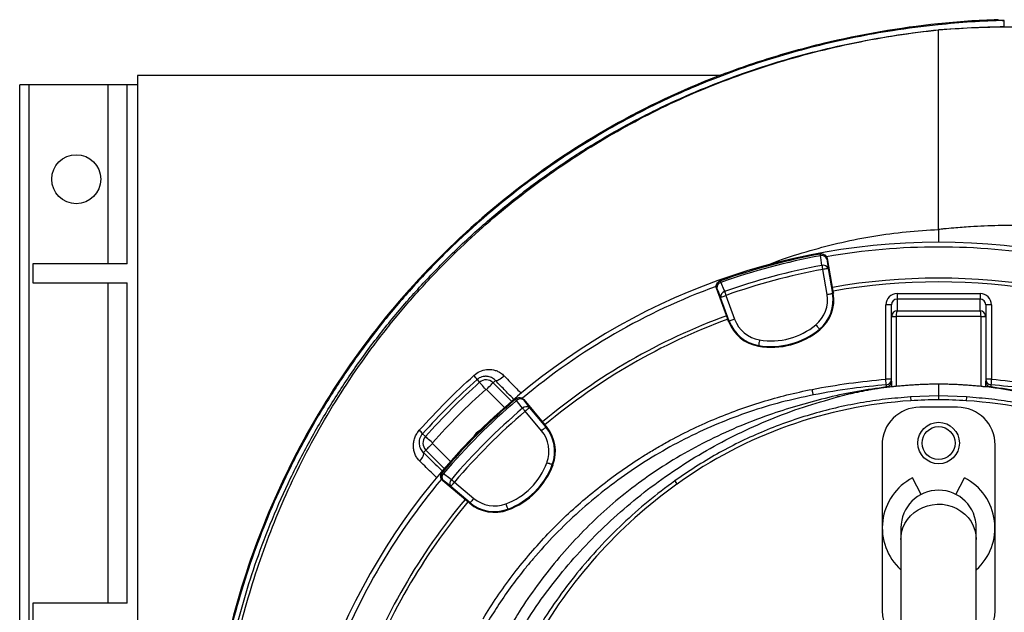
# Model space of a CAD drawing. Header units: millimetres. Extents: x 2494 to 4506, y 2243 to 4423.
# Tile 11 of 16: x 2494 to 3538, y 3794 to 4423. Entities that reach past the tile are written whole.
import ezdxf

# ---------------------------------------------------------------- set-up
doc = ezdxf.new("R2010")
doc.units = ezdxf.units.MM
doc.header["$LTSCALE"] = 2

msp = doc.modelspace()

# ---------------------------------------------------------------- linework, layer by layer
at = {"color": 7, "linetype": 'Continuous', "lineweight": 25}
for p, q in [((3538.3, 4415.4), (3538.3, 4421.8)), ((3468.6, 4411.9), (3468.6, 4412)), ((3468.6, 4200), (3468.6, 4411.9)), ((3538.3, 4415.4), (3540.4, 4415.2)), ((3236.9, 4363.4), (2618.6, 4363.4)), ((2618.6, 4363.4), (2618.6, 2623.4)), ((2493.6, 2633.4), (2493.6, 4353.4)), ((2503.6, 4353.4), (2493.6, 4353.4)), ((2503.6, 2633.4), (2503.6, 4353.4)), ((2587.6, 4353.4), (2503.6, 4353.4)), ((2607.6, 4353.4), (2587.6, 4353.4)), ((2607.6, 4163.4), (2607.6, 4353.4)), ((2618.6, 4353.4), (2607.6, 4353.4)), ((3343.5, 4174), (3343, 4173.9)), ((3350.5, 4169.1), (3350, 4169)), ((3350.5, 4169.1), (3356.5, 4134.7)), ((2507.6, 4163.4), (2507.6, 4143.4)), ((2607.6, 4163.4), (2507.6, 4163.4)), ((3351.5, 4158.6), (3356.1, 4132.2)), ((3350.2, 4131.1), (3345.6, 4157.6)), ((2507.6, 4143.4), (2607.6, 4143.4)), ((2607.6, 3803.4), (2607.6, 4143.4)), ((3233.4, 4137.8), (3233, 4137.6)), ((3244.9, 4104.7), (3233, 4137.6)), ((3237, 4145.5), (3236.6, 4145.3)), ((3246.5, 4102.8), (3237.3, 4128)), ((3243, 4130.1), (3252.2, 4104.9)), ((3357, 4132.3), (3356.1, 4132.2)), ((3356.5, 4134.7), (3357, 4132.3)), ((3424.6, 4132.2), (3424.6, 4126.2)), ((3424.6, 4132.2), (3512.6, 4132.2)), ((3512.6, 4132.2), (3512.6, 4126.2)), ((3412.6, 4041.1), (3412.6, 4120.1)), ((3418.6, 4120.1), (3412.6, 4120.1)), ((3418.6, 4107.6), (3418.6, 4120.1)), ((3424.6, 4126.2), (3424.6, 4113.7)), ((3512.6, 4126.2), (3424.6, 4126.2)), ((3512.6, 4113.7), (3512.6, 4126.2)), ((3518.6, 4120.1), (3518.6, 4107.6)), ((3524.6, 4120.1), (3518.6, 4120.1)), ((3524.6, 4120.1), (3524.6, 4041.1)), ((3418.6, 4037), (3418.6, 4107.6)), ((3418.6, 4107.6), (3423.6, 4107.6)), ((3513.6, 4107.7), (3423.6, 4107.7)), ((3423.6, 4107.6), (3423.6, 4033.5)), ((3424.6, 4113.7), (3512.6, 4113.7)), ((3513.6, 4033.5), (3513.6, 4107.6)), ((3513.6, 4107.6), (3518.6, 4107.6)), ((3518.6, 4107.6), (3518.6, 4037)), ((3245.7, 4102.5), (3244.9, 4104.7)), ((3245.7, 4102.5), (3246.5, 4102.8)), ((3342.7, 4093.6), (3342.2, 4094.2)), ((3277.4, 4076.1), (3277.6, 4076.9)), ((2978.9, 4040.8), (2981.5, 4037.8)), ((2998.4, 4039.8), (2995.9, 4037.4)), ((3418.6, 4041.1), (3412.6, 4041.1)), ((3418.6, 4033.1), (3418.7, 4033.1)), ((3468.6, 4035.8), (3468.6, 4023.5)), ((3518.6, 4033.1), (3518.5, 4033.1)), ((3524.6, 4041.1), (3518.6, 4041.1)), ((3468.6, 4023.5), (3438.9, 4022.3)), ((3438.9, 4022.3), (3439.1, 4018.3)), ((3468.6, 4023.5), (3468.6, 4019.4)), ((3498.2, 4022.3), (3468.6, 4023.5)), ((3498.2, 4022.3), (3498, 4018.3)), ((3019.9, 4020.2), (3019.6, 4019.9)), ((3028.4, 4019.5), (3028.1, 4019.2)), ((3028.4, 4019.5), (3050.9, 3992.7)), ((3047.2, 3986.5), (3029.9, 4007.1)), ((3034.5, 4010.9), (3051.8, 3990.4)), ((3488.6, 4011.4), (3448.6, 4011.4)), ((3050.9, 3992.7), (3052.4, 3990.9)), ((2921, 3983.2), (2924.1, 3980.4)), ((3052.4, 3990.9), (3051.8, 3990.4)), ((3408.6, 3971.4), (3408.6, 3795.4)), ((3528.6, 3795.4), (3528.6, 3971.4)), ((2921.9, 3963.4), (2924.5, 3966)), ((3059.5, 3950.3), (3058.7, 3950.5)), ((2942, 3942.4), (2941.7, 3942)), ((2942.7, 3933.9), (2942.4, 3933.5)), ((2969.2, 3911), (2942.4, 3933.5)), ((2954.8, 3932), (2975.4, 3914.7)), ((3188.6, 3933.2), (3191, 3929.9)), ((3450.1, 3918.8), (3441, 3936.4)), ((3487, 3918.8), (3496.2, 3936.4)), ((2971.6, 3910.1), (2951, 3927.4)), ((2971, 3909.5), (2969.2, 3911)), ((2971, 3909.5), (2971.6, 3910.1)), ((3011.7, 3902.4), (3011.4, 3903.2)), ((3428.6, 3883.4), (3428.6, 3871)), ((3508.6, 3871), (3508.6, 3883.4)), ((3428.6, 3871), (3428.6, 3718.6)), ((3508.6, 3718.6), (3508.6, 3871)), ((2507.6, 3803.4), (2507.6, 3783.4)), ((2607.6, 3803.4), (2507.6, 3803.4))]:
    msp.add_line(p, q, dxfattribs=at)
at = {"color": 8, "linetype": 'Continuous', "lineweight": 25}
for p, q in [((2587.6, 4163.4), (2587.6, 4353.4)), ((3468.6, 4200), (3468.6, 4186.4)), ((2587.6, 3803.4), (2587.6, 4143.4)), ((2995.9, 4037.4), (3015.5, 4017.8)), ((3008, 4011.2), (2988.9, 4030.3)), ((2931.6, 3973), (2950.7, 3953.9)), ((2944.1, 3946.4), (2924.5, 3966))]:
    msp.add_line(p, q, dxfattribs=at)
at = {"color": 7, "linetype": 'Continuous', "lineweight": 25, "flags": 128}
for points in [[(3468, 4417.2), (3468, 4417.5), (3468, 4417.8), (3467.9, 4418.2)], [(3343, 4173.9), (3343, 4173.8), (3343, 4173.8), (3343.1, 4173.6), (3343.1, 4173.4), (3343.1, 4173.2), (3343.2, 4172.9), (3343.3, 4172.5), (3343.3, 4172.1)], [(3344.8, 4161.8), (3343.6, 4170.2), (3343.3, 4172.1)], [(3350, 4169), (3350.7, 4163.9), (3351.5, 4158.6)], [(3344.8, 4161.8), (3344.9, 4161.3), (3345, 4160.9), (3345, 4160.4), (3345.1, 4159.8), (3345.2, 4159.3), (3345.3, 4158.7), (3345.5, 4158.2), (3345.6, 4157.6)], [(3351.5, 4158.6), (3351.3, 4158.6), (3351, 4158.5), (3350.4, 4158.4), (3349.7, 4158.3), (3348.8, 4158.2), (3347.8, 4158), (3346.7, 4157.8), (3345.6, 4157.6)], [(3237.3, 4128), (3235.3, 4133), (3233.4, 4137.8)], [(3237, 4145.5), (3237, 4145.5), (3237.1, 4145.4), (3237.1, 4145.2), (3237.2, 4145.1), (3237.3, 4144.8), (3237.4, 4144.5), (3237.5, 4144.2), (3237.6, 4143.8)], [(3237.6, 4143.8), (3240.8, 4136), (3241.6, 4134.1)], [(3237.3, 4128), (3237.5, 4128.1), (3237.8, 4128.2), (3238.4, 4128.4), (3239.1, 4128.7), (3239.9, 4129), (3240.9, 4129.3), (3241.9, 4129.7), (3243, 4130.1)], [(3241.6, 4134.1), (3241.7, 4133.7), (3241.9, 4133.2), (3242, 4132.8), (3242.2, 4132.3), (3242.4, 4131.7), (3242.6, 4131.2), (3242.8, 4130.7), (3243, 4130.1)], [(3350.2, 4131.1), (3351.4, 4131.3), (3352.4, 4131.5), (3353.4, 4131.7), (3354.3, 4131.9), (3355.1, 4132), (3355.6, 4132.1), (3356, 4132.1), (3356.1, 4132.2)], [(3418.6, 4107.9), (3418.7, 4107.9), (3419, 4107.9), (3419.4, 4107.9), (3420, 4107.9), (3420.8, 4107.8), (3421.7, 4107.8), (3422.6, 4107.7), (3423.6, 4107.7)], [(3513.6, 4107.7), (3514.5, 4107.7), (3515.5, 4107.8), (3516.3, 4107.8), (3517.1, 4107.9), (3517.7, 4107.9), (3518.2, 4107.9), (3518.5, 4107.9), (3518.6, 4107.9)], [(3252.2, 4104.9), (3251.1, 4104.5), (3250.1, 4104.1), (3249.1, 4103.7), (3248.2, 4103.4), (3247.5, 4103.2), (3247, 4103), (3246.7, 4102.9), (3246.5, 4102.8)], [(3338.4, 4098.9), (3339.1, 4098), (3339.8, 4097.1), (3340.4, 4096.3), (3341, 4095.6), (3341.5, 4095.1), (3341.9, 4094.6), (3342.1, 4094.4), (3342.2, 4094.2)], [(3278.6, 4082.8), (3278.4, 4081.7), (3278.2, 4080.6), (3278, 4079.6), (3277.9, 4078.7), (3277.7, 4078), (3277.7, 4077.4), (3277.6, 4077.1), (3277.6, 4076.9)], [(3007.7, 4044.7), (3006.3, 4043.4), (3004.9, 4042.3), (3003.5, 4041.3), (3002.1, 4040.5), (3000.9, 4039.9), (2999.8, 4039.6), (2999, 4039.6), (2998.4, 4039.8)], [(2988.2, 4030.4), (2986.9, 4031.8), (2985.7, 4033.1), (2984.6, 4034.4), (2983.6, 4035.5), (2982.8, 4036.4), (2982.1, 4037.1), (2981.7, 4037.6), (2981.5, 4037.8)], [(2988.9, 4030.3), (2990.2, 4031.7), (2991.5, 4033), (2992.7, 4034.2), (2993.7, 4035.2), (2994.6, 4036.1), (2995.3, 4036.8), (2995.7, 4037.2), (2995.9, 4037.4)], [(3413, 4035.2), (3413, 4035.3), (3413, 4035.6), (3413, 4036.2), (3412.9, 4036.9), (3412.8, 4037.8), (3412.7, 4038.9), (3412.7, 4040), (3412.6, 4041.1)], [(3524.6, 4041.1), (3524.5, 4040), (3524.4, 4038.9), (3524.3, 4037.8), (3524.2, 4036.9), (3524.2, 4036.2), (3524.1, 4035.6), (3524.1, 4035.3), (3524.1, 4035.2)], [(3335.7, 4024.5), (3335.6, 4024.6), (3335.6, 4025), (3335.5, 4025.5), (3335.3, 4026.3), (3335.1, 4027.2), (3334.9, 4028.2), (3334.7, 4029.2), (3334.5, 4030.4)], [(3019.6, 4019.9), (3019.6, 4019.9), (3019.6, 4019.8), (3019.7, 4019.7), (3019.9, 4019.6), (3020, 4019.4), (3020.2, 4019.2), (3020.5, 4018.9), (3020.7, 4018.6)], [(3027.2, 4010.3), (3021.9, 4017), (3020.7, 4018.6)], [(3028.1, 4019.2), (3031.2, 4015.2), (3034.5, 4010.9)], [(3027.2, 4010.3), (3027.5, 4010), (3027.8, 4009.6), (3028.1, 4009.2), (3028.4, 4008.8), (3028.8, 4008.4), (3029.2, 4008), (3029.5, 4007.5), (3029.9, 4007.1)], [(3034.5, 4010.9), (3034.4, 4010.9), (3034.1, 4010.6), (3033.7, 4010.3), (3033.1, 4009.8), (3032.4, 4009.2), (3031.6, 4008.5), (3030.8, 4007.8), (3029.9, 4007.1)], [(3047.2, 3986.5), (3048.1, 3987.3), (3048.9, 3988), (3049.7, 3988.6), (3050.4, 3989.2), (3051, 3989.7), (3051.4, 3990), (3051.7, 3990.3), (3051.8, 3990.4)], [(2931.6, 3973.7), (2930.2, 3975), (2928.8, 3976.2), (2927.5, 3977.3), (2926.4, 3978.3), (2925.5, 3979.2), (2924.8, 3979.8), (2924.3, 3980.2), (2924.1, 3980.4)], [(2931.6, 3973), (2930.3, 3971.7), (2929, 3970.4), (2927.8, 3969.2), (2926.7, 3968.2), (2925.8, 3967.3), (2925.2, 3966.6), (2924.7, 3966.2), (2924.5, 3966)], [(2918.2, 3954.1), (2919.3, 3955.5), (2920.3, 3956.9), (2921.1, 3958.2), (2921.7, 3959.5), (2922.1, 3960.7), (2922.3, 3961.8), (2922.2, 3962.7), (2921.9, 3963.4)], [(3053.1, 3952.6), (3054.1, 3952.2), (3055.2, 3951.9), (3056.1, 3951.5), (3057, 3951.2), (3057.7, 3950.9), (3058.2, 3950.7), (3058.5, 3950.6), (3058.7, 3950.5)], [(2942, 3942.4), (2942, 3942.3), (2942.1, 3942.3), (2942.2, 3942.2), (2942.3, 3942.1), (2942.5, 3941.9), (2942.8, 3941.7), (2943, 3941.5), (2943.3, 3941.2)], [(2943.3, 3941.2), (2950, 3936), (2951.6, 3934.8)], [(2951, 3927.4), (2946.8, 3930.7), (2942.7, 3933.9)], [(2951, 3927.4), (2951.1, 3927.5), (2951.3, 3927.8), (2951.7, 3928.2), (2952.2, 3928.8), (2952.7, 3929.5), (2953.4, 3930.3), (2954.1, 3931.1), (2954.8, 3932)], [(2951.6, 3934.8), (2951.9, 3934.5), (2952.3, 3934.2), (2952.7, 3933.8), (2953.1, 3933.5), (2953.5, 3933.1), (2953.9, 3932.8), (2954.4, 3932.4), (2954.8, 3932)], [(2975.4, 3914.7), (2974.7, 3913.9), (2974, 3913), (2973.3, 3912.2), (2972.7, 3911.5), (2972.3, 3911), (2971.9, 3910.5), (2971.7, 3910.3), (2971.6, 3910.1)], [(3009.3, 3908.9), (3009.7, 3907.8), (3010.1, 3906.8), (3010.4, 3905.8), (3010.7, 3905), (3011, 3904.3), (3011.2, 3903.7), (3011.3, 3903.4), (3011.4, 3903.2)]]:
    msp.add_lwpolyline(points, dxfattribs=at)
at = {"color": 8, "linetype": 'Continuous', "lineweight": 25, "flags": 128}
msp.add_lwpolyline([(3428.6, 3871), (3428.7, 3873.5), (3429.4, 3878.5), (3430.8, 3883.3), (3432.9, 3888), (3435.6, 3892.3), (3438.9, 3896.2), (3442.7, 3899.7), (3447, 3902.7), (3451.7, 3905.1), (3456.7, 3906.9), (3461.9, 3908), (3467.2, 3908.5), (3472.6, 3908.4), (3477.8, 3907.5), (3482.9, 3906.1), (3487.8, 3903.9), (3492.3, 3901.2), (3496.4, 3898), (3500, 3894.3), (3503, 3890.2), (3505.4, 3885.7), (3507.1, 3880.9), (3508.2, 3876), (3508.6, 3871)], dxfattribs=at)
at = {"color": 7, "linetype": 'Continuous', "lineweight": 25}
for centre, radius in [((2553.6, 4253.4), 26), ((3468.6, 3973.4), 22), ((3468.6, 3973.4), 17.5)]:
    msp.add_circle(centre, radius, dxfattribs=at)
for centre, radius, start, end in [((3468.6, 3493.4), 693, 1.5711, 178.4289), ((3468.6, 3493.4), 688, 80.0629, 99.9446), ((3468.6, 3493.4), 692, 100.4534, 109.5466), ((3468.6, 3493.4), 690.2, 100.4534, 109.5466), ((3344.1, 4168), 6, 9.983, 100.4358), ((3344.9, 4166.8), 5.53, 23.0968, 106.6446), ((3468.6, 3493.4), 679.8, 100.4915, 109.5085), ((3346.4, 4156.5), 5.53, 23.1025, 106.6638), ((3468.6, 3493.4), 675.5, 100.4915, 109.5085), ((3468.6, 3493.4), 655, 80.0916, 99.9084), ((3468.6, 3493.4), 688, 110.0607, 129.9386), ((3239, 4139.8), 6, 109.5642, 200.0172), ((3238.9, 4138.4), 5.53, 103.3561, 186.9028), ((3468.6, 3493.4), 651, 80.0922, 99.9078), ((3242.8, 4128.7), 5.53, 103.3363, 186.8973), ((3316.5, 4125.2), 34.2, 309.6514, 10), ((3316.5, 4125.2), 40.2, 309.6514, 10), ((3316.5, 4125.2), 41, 309.6514, 10), ((3468.6, 3493.4), 655, 110.0916, 129.9084), ((3468.6, 3493.4), 651, 110.0922, 129.9078), ((3284.3, 4116.6), 41, 200, 260.3486), ((3284.3, 4116.6), 40.2, 200, 260.3486), ((3284.3, 4116.6), 34.2, 200, 260.3486), ((3291, 4156), 74.2, 260.3486, 309.6514), ((3291, 4156), 81, 260.3486, 309.6514), ((3291, 4156), 80.2, 260.3486, 309.6514), ((2959, 4029.5), 22.8, 29.5132, 43.5719), ((3468.6, 3493.4), 730.5, 131.8153, 138.1847), ((2988.5, 4030), 10.5, 45, 131.8153), ((3412.6, 4041.1), 6, 274.6506, 359.9992), ((3524.6, 4041.1), 6, 180.0008, 265.3494), ((3468.6, 3493.4), 720.5, 131.8153, 138.1847), ((2988.5, 4030), 0.51, 45, 131.8153), ((3468.6, 3493.4), 692, 130.4534, 139.5466), ((3468.6, 3493.4), 690.2, 130.4534, 139.5466), ((3023.5, 4015.4), 6, 39.9833, 130.435), ((3024.7, 4014.8), 5.53, 53.0966, 136.6441), ((3031.2, 4006.5), 5.53, 53.1025, 136.664), ((3468.6, 3543.2), 476, 93.545, 125.6711), ((3476, 3423.4), 596, 90.7133, 93.545), ((3461.1, 3423.4), 596, 86.455, 89.2867), ((3468.6, 3543.2), 476, 54.3289, 86.455), ((3468.6, 3493.4), 679.8, 130.4915, 139.5085), ((3468.6, 3493.4), 675.5, 130.4915, 139.5085), ((3448.6, 3971.4), 40, 90, 180), ((3488.6, 3971.4), 40, 0, 90), ((2906.4, 3973.6), 17.5, 33.4325, 50.0272), ((2987.7, 3974.2), 13.8, 115.201, 154.799), ((3021, 3964.5), 34.2, 339.6514, 40), ((3021, 3964.5), 40.2, 339.6514, 40), ((3021, 3964.5), 41, 339.6514, 40), ((2931.9, 3973.4), 10.5, 138.1847, 225), ((2931.9, 3973.4), 0.51, 138.1847, 225), ((2983.5, 3978.4), 74.2, 290.3486, 339.6514), ((2983.5, 3978.4), 80.2, 290.3486, 339.6514), ((2983.5, 3978.4), 81, 290.3486, 339.6514), ((2946.6, 3938.5), 6, 139.565, 230.0167), ((2947.1, 3937.2), 5.53, 133.3559, 216.9034), ((3468.6, 3493.4), 688, 140.0601, 159.9365), ((2955.4, 3930.7), 5.53, 133.336, 216.8975), ((3497.7, 3502.6), 526, 125.6711, 150.6903), ((3468.6, 3883.4), 59.8, 117.5, 228.0172), ((3468.6, 3883.4), 59.8, 311.9828, 62.5), ((3468.6, 3883.4), 40, 0, 180), ((3468.6, 3493.4), 655, 140.0916, 159.9084), ((3468.6, 3493.4), 651, 140.0922, 159.9078), ((2997.4, 3940.9), 41, 230, 290.3486), ((2997.4, 3940.9), 40.2, 230, 290.3486), ((2997.4, 3940.9), 34.2, 230, 290.3486), ((3448.6, 3795.4), 40, 180, 240), ((3488.6, 3795.4), 40, 300, 0)]:
    msp.add_arc(centre, radius, start, end, dxfattribs=at)
for centre, major_axis, ratio, start_param, end_param in [((3424.6, 4120.1), (0, -12), 0.99863, 3.141593, 4.712389), ((3512.6, 4120.1), (0, 12), 0.99863, 4.712389, 6.283185), ((3424.6, 4120.1), (0, 6.02), 0.995902, 0, 1.570796), ((3512.6, 4120.1), (0, 6.02), 0.995902, 4.712389, 6.283185), ((3424.6, 4107.7), (4.57, 3.92), 0.991203, 0.865501, 2.383938), ((3424.6, 4107.6), (6, 0), 0.999087, 3.089233, 3.141593), ((3424.6, 4107.7), (0.05, 6), 0.166425, 0.053853, 1.572289), ((3424.6, 4107.6), (0, -1), 0.99863, 4.660029, 4.712389), ((3512.6, 4107.7), (-0.05, 6), 0.166425, 4.710896, 6.229332), ((3512.6, 4107.7), (4.57, -3.92), 0.991203, 0.757655, 2.276092), ((3512.6, 4107.6), (0, 1), 0.99863, 4.712389, 4.764749), ((3512.6, 4107.6), (6, 0), 0.999087, 0, 0.05236), ((3423.6, 4037), (0, 18.7), 0.267949, 1.570796, 1.780946), ((3513.6, 4037), (0, 18.7), 0.267949, 4.502255, 4.712389)]:
    msp.add_ellipse(centre, major_axis=major_axis, ratio=ratio, start_param=start_param, end_param=end_param, dxfattribs=at)
for points, knots in [([(3531.6, 4422.6), (3520.9, 4422.2), (3499.7, 4421.3), (3478.5, 4419.3), (3467.9, 4418.2)], [0, 0, 0, 0, 0.499695, 1, 1, 1, 1]), ([(3538.3, 4421.8), (3526.6, 4421.4), (3503.1, 4420.5), (3479.7, 4418.3), (3468, 4417.2)], [0, 0, 0, 0, 0.499631, 1, 1, 1, 1]), ([(3531.6, 4422.6), (3531.7, 4422.5), (3531.9, 4422.3), (3533.5, 4422.1), (3535.6, 4421.9), (3537.5, 4421.8), (3538.3, 4421.8)], [0, 0, 0, 0, 0.285864, 0.541229, 0.804003, 1, 1, 1, 1]), ([(3467.9, 4418.2), (3427, 4414), (3386.3, 4407), (3325.9, 4392.4), (3305.9, 4386.9), (3266.2, 4374.4), (3246.5, 4367.4), (3188.6, 4344.5), (3151.3, 4326.5), (3079.9, 4285.3), (3045.8, 4262.1), (2981.2, 4211), (2950.7, 4183), (2893.9, 4122.7), (2867.7, 4090.5), (2820.3, 4022.4), (2799.1, 3986.6), (2762.2, 3912.6), (2746.5, 3874.4), (2720.9, 3796.1), (2710.9, 3756.1), (2696.9, 3674.7), (2692.9, 3633.4), (2691.6, 3581.5), (2691.6, 3571), (2691.9, 3550.2), (2692.3, 3539.8), (2694.1, 3508.8), (2696.2, 3488.2), (2705, 3427.2), (2714.3, 3387.2), (2751.9, 3271.1), (2789.8, 3198.4), (2864.2, 3100.8), (2891.9, 3070.1), (2952.1, 3013.9), (2984.7, 2988.3), (3019.2, 2965.8)], [0, 0, 0, 0, 0.0625, 0.0625, 0.09375, 0.09375, 0.125, 0.125, 0.1875, 0.1875, 0.25, 0.25, 0.3125, 0.3125, 0.375, 0.375, 0.4375, 0.4375, 0.5, 0.5, 0.5625, 0.5625, 0.625, 0.625, 0.640625, 0.640625, 0.65625, 0.65625, 0.6875, 0.6875, 0.75, 0.75, 0.875, 0.875, 0.9375, 0.9375, 1, 1, 1, 1]), ([(3468, 4417.2), (3451.9, 4415.3), (3422.6, 4411.8), (3380.7, 4404.2), (3342.2, 4395.6), (3304.1, 4385.4), (3266.5, 4373.5), (3231.6, 4360.7), (3199.3, 4347.2), (3169.6, 4333.5), (3140.5, 4318.7), (3112, 4302.8), (3084.1, 4285.7), (3056.9, 4267.6), (3030.4, 4248.5), (3004.6, 4228.3), (2976.1, 4204.1), (2945.2, 4175.4), (2912.6, 4141.5), (2882, 4105.9), (2853.4, 4068.7), (2827, 4029.9), (2802.7, 3989.8), (2780.7, 3948.4), (2761, 3905.9), (2743.7, 3862.4), (2728.9, 3817.9), (2716.5, 3772.7), (2707.4, 3730.7), (2701.1, 3692.3), (2696.5, 3654.5), (2693.3, 3613.6), (2692.3, 3569.7), (2693.7, 3527), (2697.5, 3485.7), (2703.3, 3446.1), (2711.4, 3406.8), (2721.6, 3368), (2733.9, 3329.8), (2748.3, 3292.4), (2764.8, 3256), (2783.1, 3220.6), (2803.5, 3186.3), (2825.6, 3153.2), (2849.6, 3121.3), (2875, 3091.2), (2901.5, 3063), (2929.1, 3036.5), (2958.1, 3011.6), (2985.7, 2989.9), (3004.1, 2977.4), (3012.1, 2972)], [0, 0, 0, 0, 0.024886, 0.044924, 0.064991, 0.085066, 0.105129, 0.125163, 0.141782, 0.158408, 0.175027, 0.191645, 0.20827, 0.224889, 0.241508, 0.258134, 0.274753, 0.298636, 0.322538, 0.346421, 0.370247, 0.394092, 0.417918, 0.441744, 0.465588, 0.489413, 0.513239, 0.537084, 0.56091, 0.578723, 0.596537, 0.618897, 0.641273, 0.663628, 0.684019, 0.704427, 0.724819, 0.74521, 0.765617, 0.786008, 0.806277, 0.826562, 0.846831, 0.867099, 0.887383, 0.907651, 0.927056, 0.946502, 0.96596, 0.985404, 1, 1, 1, 1]), ([(2981.6, 3000.3), (2978.7, 3002.4), (2964.9, 3012.5), (2941.7, 3032.4), (2911.9, 3060), (2883.8, 3089.3), (2857.4, 3120), (2832.9, 3152.1), (2810.2, 3185.5), (2789.5, 3220.2), (2770.7, 3256.1), (2753.9, 3292.9), (2739.2, 3330.6), (2726.8, 3368.9), (2716.6, 3407.8), (2708.6, 3447.3), (2702.8, 3487.1), (2699.2, 3527.2), (2697.7, 3567.4), (2698.4, 3607.8), (2701.2, 3648.5), (2705.9, 3689.3), (2712.7, 3729.8), (2721.4, 3770), (2732, 3809.7), (2745.2, 3850.7), (2761.3, 3893), (2780.6, 3936.2), (2802.4, 3978.3), (2826.4, 4019.2), (2852.7, 4058.6), (2881.1, 4096.4), (2911.6, 4132.4), (2944.1, 4166.8), (2978.5, 4199.3), (3014.7, 4229.9), (3052.5, 4258.4), (3091.6, 4284.5), (3131.9, 4308.3), (3173.4, 4329.7), (3215, 4348.4), (3256.5, 4364.4), (3297.9, 4378.1), (3339.9, 4389.7), (3382.5, 4399.2), (3425.4, 4406.9), (3454.2, 4410.3), (3468.6, 4412)], [0, 0, 0, 0, 0.005629, 0.026809, 0.048024, 0.06924, 0.090423, 0.111538, 0.132619, 0.153767, 0.174949, 0.196132, 0.217281, 0.238362, 0.259327, 0.280352, 0.301412, 0.322477, 0.343513, 0.364485, 0.385918, 0.407402, 0.428911, 0.450421, 0.471904, 0.493337, 0.518022, 0.542785, 0.567587, 0.592389, 0.617152, 0.641836, 0.6665, 0.691241, 0.716021, 0.740801, 0.765541, 0.790204, 0.814584, 0.838982, 0.863362, 0.886087, 0.908864, 0.931671, 0.954482, 0.977268, 1, 1, 1, 1]), ([(3468.6, 4412), (3480.2, 4412.8), (3503.4, 4414.4), (3526.7, 4415.1), (3538.3, 4415.4)], [0, 0, 0, 0, 0.499826, 1, 1, 1, 1]), ([(4331, 3991.3), (4322.2, 4003.8), (4304.7, 4028.8), (4276.5, 4064.8), (4246.9, 4099.5), (4215.9, 4132.8), (4183.5, 4164.7), (4149.7, 4194.9), (4115.6, 4222.7), (4081.4, 4248.2), (4047.1, 4271.3), (4011.9, 4292.9), (3975.7, 4312.7), (3938.6, 4330.9), (3900.7, 4347.3), (3862.2, 4361.9), (3823, 4374.7), (3783.3, 4385.7), (3743.1, 4394.9), (3702.6, 4402.3), (3659.5, 4408.4), (3613.7, 4412.7), (3565.3, 4414.8), (3516.9, 4414.8), (3484.7, 4412.9), (3468.6, 4411.9)], [0, 0, 0, 0, 0.045427, 0.090796, 0.136074, 0.181243, 0.226297, 0.271242, 0.31609, 0.357133, 0.39813, 0.439104, 0.480067, 0.521016, 0.561952, 0.602881, 0.643809, 0.684733, 0.725648, 0.766552, 0.807437, 0.855584, 0.903708, 0.951841, 1, 1, 1, 1]), ([(3945.2, 4053.2), (3941.3, 4057.2), (3924.1, 4074.3), (3891.7, 4102), (3839.6, 4136.8), (3785.2, 4162.7), (3707.4, 4188.7), (3625.7, 4203), (3548.2, 4205), (3506.3, 4203.2), (3487, 4201.8), (3475.7, 4200.8), (3470.4, 4200.2), (3468.6, 4200)], [0.3242836, 0.3242836, 0.3242836, 0.3242836, 0.3471175, 0.4223331, 0.4975487, 0.6012194, 0.6634218, 0.821574, 0.9204191, 0.957486, 0.9797261, 0.993242, 1, 1, 1, 1]), ([(3343.5, 4174), (3343.9, 4174), (3344.3, 4174.1), (3345, 4174.1), (3345.4, 4174), (3346.2, 4173.8), (3346.6, 4173.7), (3347.3, 4173.4), (3347.7, 4173.2), (3348.3, 4172.8), (3348.6, 4172.5), (3349.2, 4171.9), (3349.4, 4171.6), (3349.8, 4171), (3350, 4170.6), (3350.3, 4169.9), (3350.4, 4169.5), (3350.5, 4169.1)], [0, 0, 0, 0, 0.125, 0.125, 0.25, 0.25, 0.375, 0.375, 0.5, 0.5, 0.625, 0.625, 0.75, 0.75, 0.875, 0.875, 1, 1, 1, 1]), ([(3233, 4137.6), (3232.8, 4138.3), (3232.5, 4139.6), (3232.8, 4141.6), (3233.8, 4143.4), (3235.1, 4144.7), (3236.2, 4145.1), (3236.6, 4145.3)], [0, 0, 0, 0, 0.213554, 0.427098, 0.640706, 0.854434, 1, 1, 1, 1]), ([(2917.6, 3987), (2926.8, 3997.1), (2945.3, 4017.3), (2965.5, 4035.9), (2975.6, 4045.2)], [0, 0, 0, 0, 0.499231, 1, 1, 1, 1]), ([(2975.6, 4045.2), (2977.6, 4046.8), (2981.6, 4049.8), (2988.9, 4051.7), (2995.2, 4051.5), (3000.1, 4050), (3004.1, 4048), (3006.4, 4045.9), (3007.7, 4044.7)], [0, 0, 0, 0, 0.20494, 0.407051, 0.619361, 0.733816, 0.848258, 1, 1, 1, 1]), ([(2998.4, 4039.8), (2997.8, 4040.5), (2997.1, 4041), (2995.7, 4042), (2995, 4042.5), (2993.4, 4043.2), (2992.6, 4043.5), (2991, 4044), (2990.1, 4044.1), (2988.8, 4044.2), (2988.4, 4044.3), (2987.5, 4044.2), (2987, 4044.2), (2985.7, 4044.1), (2984.8, 4043.9), (2983, 4043.3), (2982.1, 4042.9), (2980.4, 4042), (2979.6, 4041.4), (2978.9, 4040.8)], [0, 0, 0, 0, 0.125, 0.125, 0.25, 0.25, 0.375, 0.375, 0.5, 0.5, 0.5625, 0.5625, 0.625, 0.625, 0.75, 0.75, 0.875, 0.875, 1, 1, 1, 1]), ([(3413.3, 4032.9), (3403, 4031.4), (3382.4, 4028.6), (3351.9, 4022), (3321.8, 4014), (3290.7, 4004.2), (3258.6, 3992.2), (3226, 3977.3), (3194.5, 3960.4), (3164.3, 3941.4), (3136.1, 3920.6), (3109.9, 3898.2), (3085.7, 3874.3), (3063.1, 3849), (3042.3, 3822.3), (3024.7, 3796.9), (3014.8, 3779.9), (3010.6, 3772.6)], [0, 0, 0, 0, 0.061908, 0.123918, 0.185972, 0.247942, 0.319255, 0.390836, 0.462487, 0.534029, 0.60531, 0.673782, 0.742475, 0.811266, 0.880006, 0.948518, 1, 1, 1, 1]), ([(3334.5, 4030.4), (3347.4, 4032.9), (3360.4, 4035), (3386.4, 4038.6), (3399.5, 4040.1), (3412.6, 4041.1)], [0, 0, 0, 0, 0.5, 0.5, 1, 1, 1, 1]), ([(3413, 4035.2), (3401, 4034), (3375.1, 4031.6), (3349.4, 4027), (3335.7, 4024.5)], [0, 0, 0, 0, 0.46279, 1, 1, 1, 1]), ([(3418.6, 4033.1), (3417.9, 4033), (3416.5, 4032.8), (3413.4, 4032.4), (3409.1, 4031.9), (3403.7, 4031.1), (3398.4, 4030.2), (3393, 4029.3), (3387.7, 4028.3), (3382.4, 4027.2), (3377.1, 4026.1), (3371.8, 4024.9), (3366.6, 4023.6), (3363.1, 4022.7), (3361.3, 4022.3)], [0, 0, 0, 0, 0.0353324, 0.0706757, 0.1637007, 0.2566618, 0.3495751, 0.4424569, 0.5353236, 0.6281914, 0.7210767, 0.8139957, 0.9069647, 1, 1, 1, 1]), ([(3413.3, 4032.9), (3413.2, 4033.8), (3413.2, 4034.3), (3413.2, 4034.5), (3413.2, 4034.6), (3413.2, 4034.7), (3413.2, 4034.7), (3413.1, 4034.9), (3413.1, 4035), (3413, 4035.2)], [0, 0, 0, 0, 0.5, 0.5, 0.625, 0.625, 0.75, 0.75, 1, 1, 1, 1]), ([(3418.6, 4038.9), (3418.6, 4038.1), (3418.4, 4037.4), (3417.9, 4036.1), (3417.6, 4035.4), (3416.8, 4034.6), (3416.6, 4034.3), (3416, 4033.9), (3415.7, 4033.7), (3415, 4033.3), (3414.7, 4033.2), (3414, 4033), (3413.6, 4032.9), (3413.3, 4032.9)], [0, 0, 0, 0, 0.25, 0.25, 0.5, 0.5, 0.625, 0.625, 0.75, 0.75, 0.875, 0.875, 1, 1, 1, 1]), ([(3423.6, 4033.5), (3423, 4033.4), (3421.9, 4033.3), (3420.4, 4033.2), (3419.2, 4033.1), (3418.9, 4033.1), (3418.7, 4033.1)], [0, 0, 0, 0, 0.249014, 0.498069, 0.745924, 1, 1, 1, 1]), ([(3468.6, 4035.8), (3467.6, 4035.8), (3465.8, 4035.8), (3463, 4035.8), (3460.2, 4035.8), (3457.4, 4035.7), (3454.5, 4035.6), (3451.7, 4035.5), (3448.9, 4035.4), (3445.2, 4035.2), (3440.6, 4034.9), (3435, 4034.5), (3429.3, 4034), (3425.5, 4033.7), (3423.6, 4033.5)], [0, 0, 0, 0, 0.061501, 0.12341, 0.185732, 0.248424, 0.31138, 0.374437, 0.437406, 0.500079, 0.619724, 0.743592, 0.870908, 1, 1, 1, 1]), ([(3513.6, 4033.5), (3512.6, 4033.6), (3510.7, 4033.8), (3507.8, 4034), (3504.9, 4034.3), (3502.1, 4034.5), (3499.3, 4034.7), (3496.5, 4034.9), (3493.8, 4035.1), (3490.1, 4035.3), (3485.4, 4035.5), (3479.8, 4035.7), (3474.2, 4035.8), (3470.4, 4035.8), (3468.6, 4035.8)], [0, 0, 0, 0, 0.064606, 0.129093, 0.193125, 0.256409, 0.318824, 0.380278, 0.440678, 0.499924, 0.625565, 0.751578, 0.876591, 1, 1, 1, 1]), ([(3518.5, 4033.1), (3518.3, 4033.1), (3518.1, 4033.1), (3517.5, 4033.1), (3517.1, 4033.1), (3516.3, 4033.2), (3515.8, 4033.2), (3514.7, 4033.3), (3514.1, 4033.4), (3513.6, 4033.5)], [0, 0, 0, 0, 0.25, 0.25, 0.5, 0.5, 0.75, 0.75, 1, 1, 1, 1]), ([(3523.9, 4032.9), (3523.5, 4032.9), (3523.1, 4033), (3522.4, 4033.2), (3522.1, 4033.3), (3521.4, 4033.7), (3521.1, 4033.9), (3520.6, 4034.3), (3520.3, 4034.6), (3519.8, 4035.2), (3519.6, 4035.4), (3519.2, 4036.1), (3519.1, 4036.4), (3518.8, 4037.1), (3518.7, 4037.4), (3518.6, 4038.1), (3518.6, 4038.5), (3518.6, 4038.9)], [0, 0, 0, 0, 0.125, 0.125, 0.25, 0.25, 0.375, 0.375, 0.5, 0.5, 0.625, 0.625, 0.75, 0.75, 0.875, 0.875, 1, 1, 1, 1]), ([(3575.8, 4022.3), (3572.7, 4023.1), (3565.9, 4024.8), (3553.8, 4027.5), (3539.1, 4030.3), (3526.6, 4032.1), (3519.7, 4033), (3518.6, 4033.1)], [0.01980077, 0.01980077, 0.01980077, 0.01980077, 0.02502604, 0.03025132, 0.03547659, 0.04070186, 0.04180218, 0.04180218, 0.04180218, 0.04180218]), ([(3524.1, 4035.2), (3524, 4035), (3524, 4034.9), (3524, 4034.7), (3524, 4034.7), (3523.9, 4034.6), (3523.9, 4034.5), (3523.9, 4034.3), (3523.9, 4033.8), (3523.9, 4032.9)], [0, 0, 0, 0, 0.25, 0.25, 0.375, 0.375, 0.5, 0.5, 1, 1, 1, 1]), ([(3926.5, 3772.7), (3924.2, 3776.8), (3916.8, 3790), (3902.6, 3811.3), (3884, 3836.7), (3863.9, 3860.8), (3842.5, 3883.5), (3819.9, 3904.7), (3796, 3924.2), (3770.9, 3942.4), (3744.7, 3959), (3717.6, 3974.1), (3688.8, 3987.7), (3658.5, 4000), (3626.7, 4011), (3594.2, 4020.2), (3561.3, 4027.4), (3537.8, 4031.2), (3525.3, 4032.7), (3523.9, 4032.9)], [0, 0, 0, 0, 0.028624, 0.092527, 0.156406, 0.22016, 0.28371, 0.345658, 0.407843, 0.470155, 0.532473, 0.594671, 0.656629, 0.723531, 0.790613, 0.857737, 0.92478, 0.991649, 1, 1, 1, 1]), ([(3601.5, 4024.5), (3587.7, 4027), (3562, 4031.6), (3536.1, 4034), (3524.1, 4035.2)], [0, 0, 0, 0, 0.537274, 1, 1, 1, 1]), ([(3524.6, 4041.1), (3537.7, 4040.1), (3550.7, 4038.6), (3576.8, 4035), (3589.7, 4032.9), (3602.6, 4030.4)], [0, 0, 0, 0, 0.5, 0.5, 1, 1, 1, 1]), ([(2985.2, 3787), (2994.8, 3802.8), (3005.1, 3818), (3021.8, 3839.9), (3027.5, 3847), (3039.4, 3861.1), (3045.5, 3867.9), (3064.3, 3887.9), (3077.5, 3900.5), (3105, 3924.2), (3119.3, 3935.3), (3141.7, 3950.9), (3149.4, 3956), (3161, 3963.2), (3165, 3965.6), (3172.9, 3970.2), (3176.9, 3972.5), (3197, 3983.6), (3213.4, 3991.5), (3246.9, 4005.6), (3263.9, 4011.8), (3290, 4019.8), (3298.8, 4022.2), (3316.5, 4026.6), (3325.5, 4028.6), (3334.5, 4030.4)], [0, 0, 0, 0, 0.125, 0.125, 0.1875, 0.1875, 0.25, 0.25, 0.375, 0.375, 0.5, 0.5, 0.5625, 0.5625, 0.59375, 0.59375, 0.625, 0.625, 0.75, 0.75, 0.875, 0.875, 0.9375, 0.9375, 1, 1, 1, 1]), ([(3335.7, 4024.5), (3324.2, 4022), (3301.4, 4017.1), (3267.7, 4006.8), (3234.8, 3994.4), (3202.8, 3979.8), (3171.9, 3963.1), (3142.2, 3944.4), (3113.8, 3923.6), (3086.9, 3901), (3061.5, 3876.6), (3043.1, 3856.3), (3027.9, 3838.1), (3015.7, 3822.2), (3002.3, 3803.1), (2994.2, 3790.2), (2990.3, 3783.9)], [0, 0, 0, 0, 0.080899, 0.162075, 0.243341, 0.324512, 0.405407, 0.486315, 0.567501, 0.64878, 0.729965, 0.810873, 0.838537, 0.893937, 0.949336, 1, 1, 1, 1]), ([(3438.9, 4022.3), (3429.9, 4021.6), (3412.1, 4020.2), (3385.5, 4016.2), (3358.8, 4010.8), (3332.3, 4003.7), (3306, 3995.1), (3280.7, 3985.2), (3256.4, 3974.1), (3233.1, 3961.8), (3210.4, 3948.3), (3195.9, 3938.2), (3188.6, 3933.2)], [0, 0, 0, 0, 0.099897, 0.199866, 0.299756, 0.402558, 0.505445, 0.608247, 0.705595, 0.802944, 0.901472, 1, 1, 1, 1]), ([(3748.5, 3933.2), (3741.2, 3938.3), (3726.6, 3948.4), (3703.6, 3962), (3679.8, 3974.5), (3655, 3985.8), (3629.4, 3995.7), (3603.6, 4004.1), (3577.6, 4010.9), (3551.5, 4016.2), (3525, 4020.2), (3507.2, 4021.6), (3498.2, 4022.3)], [0, 0, 0, 0, 0.0990625, 0.1982013, 0.2972638, 0.3992035, 0.5012262, 0.6031661, 0.7017661, 0.8003662, 0.900181, 1, 1, 1, 1]), ([(3019.9, 4020.2), (3020.2, 4020.5), (3020.6, 4020.7), (3021.2, 4021.1), (3021.6, 4021.3), (3022.4, 4021.5), (3022.8, 4021.6), (3023.5, 4021.7), (3023.9, 4021.7), (3024.7, 4021.6), (3025.1, 4021.5), (3025.9, 4021.3), (3026.2, 4021.2), (3026.9, 4020.8), (3027.3, 4020.6), (3027.9, 4020.1), (3028.2, 4019.8), (3028.4, 4019.5)], [0, 0, 0, 0, 0.125, 0.125, 0.25, 0.25, 0.375, 0.375, 0.5, 0.5, 0.625, 0.625, 0.75, 0.75, 0.875, 0.875, 1, 1, 1, 1]), ([(3021.7, 3768.2), (3025.7, 3775), (3036, 3792.4), (3055, 3819), (3078.2, 3847.9), (3103.6, 3875.1), (3130.7, 3900.6), (3159.6, 3924.3), (3190.1, 3946.1), (3222, 3965.8), (3255.2, 3983.4), (3289.6, 3998.8), (3325, 4012), (3349.2, 4018.8), (3361.3, 4022.3)], [0, 0, 0, 0, 0.055365, 0.14124, 0.227117, 0.312992, 0.398869, 0.484744, 0.570621, 0.656496, 0.742373, 0.828248, 0.914123, 1, 1, 1, 1]), ([(2918.2, 3954.1), (2917.1, 3955.1), (2916.2, 3956.2), (2914.9, 3958), (2914.6, 3958.6), (2913.9, 3959.9), (2913.5, 3960.6), (2912.7, 3962.6), (2912.2, 3964), (2911.7, 3966.1), (2911.6, 3966.9), (2911.4, 3968.4), (2911.4, 3969.1), (2911.3, 3971.4), (2911.4, 3972.9), (2911.7, 3975.2), (2911.9, 3975.9), (2912.3, 3977.4), (2912.5, 3978.2), (2913.3, 3980.4), (2914, 3981.8), (2915.6, 3984.5), (2916.5, 3985.8), (2917.6, 3987)], [0, 0, 0, 0, 0.125, 0.125, 0.1875, 0.1875, 0.25, 0.25, 0.375, 0.375, 0.4375, 0.4375, 0.5, 0.5, 0.625, 0.625, 0.6875, 0.6875, 0.75, 0.75, 0.875, 0.875, 1, 1, 1, 1]), ([(2921, 3983.2), (2920.3, 3982.5), (2919.6, 3981.6), (2918.9, 3980.3), (2918.7, 3979.8), (2918.3, 3978.9), (2918.1, 3978.4), (2917.6, 3976.9), (2917.5, 3976), (2917.3, 3974.1), (2917.3, 3973.2), (2917.5, 3971.4), (2917.7, 3970.5), (2918.2, 3968.9), (2918.5, 3968.1), (2919.7, 3965.8), (2920.7, 3964.5), (2921.9, 3963.4)], [0, 0, 0, 0, 0.125, 0.125, 0.1875, 0.1875, 0.25, 0.25, 0.375, 0.375, 0.5, 0.5, 0.625, 0.625, 0.75, 0.75, 1, 1, 1, 1]), ([(2942.4, 3933.5), (2942.1, 3933.8), (2941.8, 3934), (2941.3, 3934.7), (2941.1, 3935), (2940.7, 3935.7), (2940.6, 3936.1), (2940.4, 3936.8), (2940.3, 3937.2), (2940.2, 3938), (2940.2, 3938.4), (2940.3, 3939.2), (2940.4, 3939.6), (2940.7, 3940.3), (2940.8, 3940.7), (2941.2, 3941.4), (2941.4, 3941.7), (2941.7, 3942)], [0, 0, 0, 0, 0.125, 0.125, 0.25, 0.25, 0.375, 0.375, 0.5, 0.5, 0.625, 0.625, 0.75, 0.75, 0.875, 0.875, 1, 1, 1, 1]), ([(3188.6, 3933.2), (3179.1, 3926.1), (3160, 3911.8), (3133.3, 3888), (3108, 3862.6), (3084.6, 3835.5), (3063.1, 3806.9), (3046.7, 3782.3), (3038.2, 3766.8), (3035.5, 3761.7)], [0, 0, 0, 0, 0.1539047, 0.3083341, 0.4629435, 0.6173772, 0.7712857, 0.9253102, 1, 1, 1, 1])]:
    msp.add_open_spline(points, degree=3, knots=knots, dxfattribs=at)
at = {"color": 8, "linetype": 'Continuous', "lineweight": 25}
for points, knots in [([(2921.9, 3067.4), (2914.4, 3074.7), (2897.9, 3090.6), (2874.1, 3116.8), (2850.2, 3145.8), (2828.1, 3175.9), (2807.8, 3206.9), (2789.3, 3238.7), (2772.6, 3271.3), (2757.6, 3304.6), (2744.3, 3339.1), (2732.7, 3374.4), (2722.9, 3410.7), (2715, 3447.7), (2709.1, 3485.1), (2705.1, 3523), (2703.2, 3561.3), (2703.4, 3601.1), (2705.5, 3642.3), (2709.9, 3684.7), (2716.4, 3726.8), (2725, 3768.4), (2735.8, 3809.4), (2748.6, 3849.9), (2763.5, 3889.7), (2780.7, 3929.4), (2800.3, 3968.9), (2822.4, 4007.8), (2846.5, 4045.6), (2872.7, 4082.1), (2900.8, 4117.1), (2930.3, 4150), (2960.9, 4180.8), (2992.4, 4209.5), (3025.4, 4236.5), (3059.7, 4261.8), (3095.2, 4285.4), (3131.9, 4307.1), (3169.7, 4326.9), (3209.2, 4345.2), (3250.4, 4361.6), (3293.1, 4376.1), (3336.4, 4388.4), (3380.1, 4398.5), (3424.2, 4406.6), (3453.8, 4410.2), (3468.6, 4411.9)], [0, 0, 0, 0, 0.017302, 0.038037, 0.058726, 0.079357, 0.099936, 0.120118, 0.140293, 0.160479, 0.180696, 0.201376, 0.222122, 0.242945, 0.263859, 0.284878, 0.306018, 0.32724, 0.350809, 0.374315, 0.397774, 0.421196, 0.444598, 0.468004, 0.491434, 0.514912, 0.539565, 0.564262, 0.588986, 0.613722, 0.638457, 0.663177, 0.686743, 0.710267, 0.733753, 0.757223, 0.780701, 0.804207, 0.827759, 0.851369, 0.87618, 0.90107, 0.925907, 0.950666, 0.97536, 1, 1, 1, 1]), ([(3285, 4161.5), (3289.6, 4163.4), (3305.1, 4169.5), (3332.2, 4177.9), (3365.8, 4186.7), (3399.8, 4193.3), (3434.1, 4198), (3457.1, 4199.4), (3468.6, 4200)], [0, 0, 0, 0, 0.080106, 0.265311, 0.449813, 0.633531, 0.816801, 1, 1, 1, 1]), ([(3007.7, 4044.7), (3012.1, 4040.1), (3018, 4034), (3024.2, 4027.7), (3025.7, 4026.1)], [0, 0, 0, 0, 0.750183, 1, 1, 1, 1]), ([(3017.9, 4019.8), (3014.9, 4022.8), (3008.3, 4029.5), (3001.9, 4036.1), (2998.4, 4039.8)], [0, 0, 0, 0, 0.44226, 1, 1, 1, 1]), ([(2921.9, 3963.4), (2926.7, 3958.8), (2933.4, 3952.3), (2940.3, 3945.6), (2942.3, 3943.7)], [0, 0, 0, 0, 0.717235, 1, 1, 1, 1]), ([(2936.1, 3936.4), (2934.7, 3937.9), (2928.6, 3943.9), (2922.7, 3949.7), (2918.2, 3954.1)], [0, 0, 0, 0, 0.2354269, 1, 1, 1, 1])]:
    msp.add_open_spline(points, degree=3, knots=knots, dxfattribs=at)
at = {"color": 7, "linetype": 'Continuous', "lineweight": 25}
msp.add_open_spline([(2978.9, 4040.8), (2958.5, 4022.6), (2939.2, 4003.5), (2921, 3983.2)], degree=3, dxfattribs=at)

doc.saveas('drawing.dxf')
